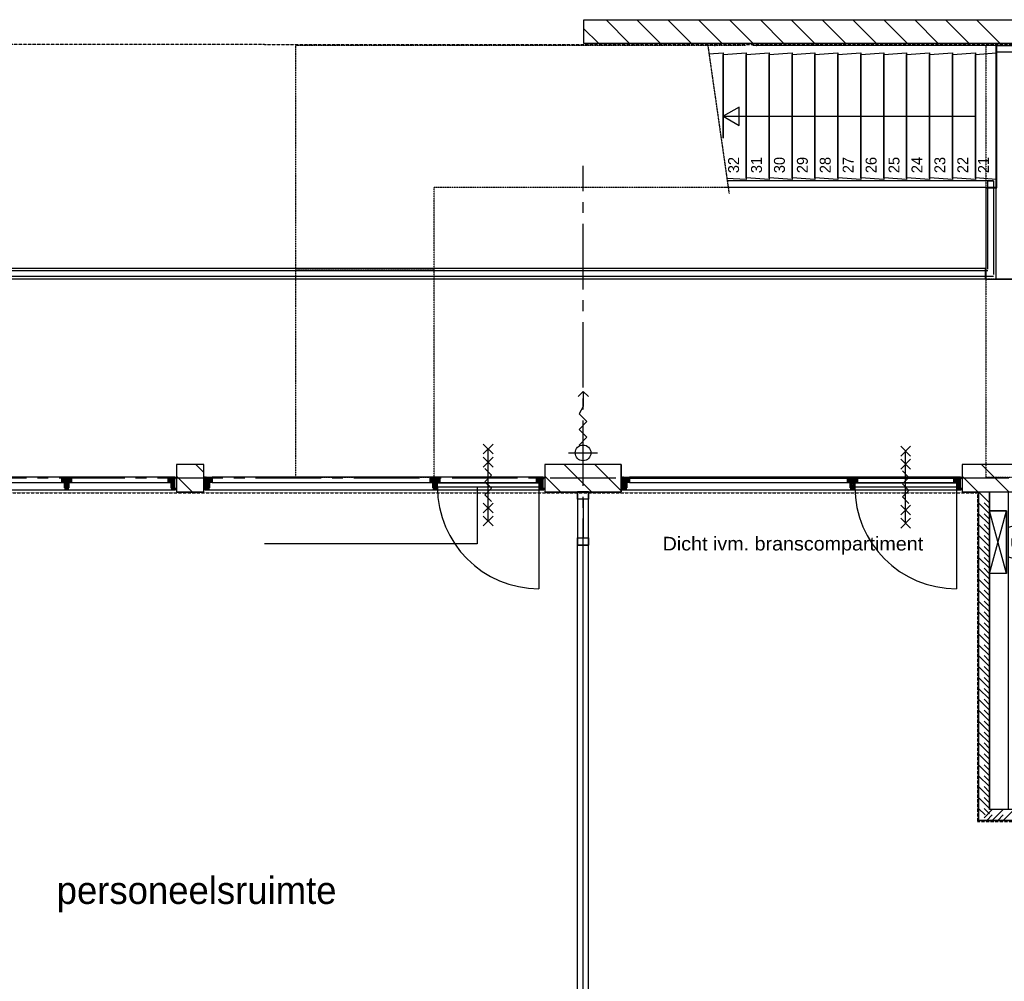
# Model space of a CAD drawing. Extents: x -66955 to 52345, y -20450 to 69550.
# Tile 72 of 132: x -17692 to -8670, y 3042 to 11850. Entities that reach past the tile are written whole.
import ezdxf
from ezdxf.enums import TextEntityAlignment as Align

# ---------------------------------------------------------------- set-up
doc = ezdxf.new("R2010")
doc.units = 0
doc.header["$MEASUREMENT"] = 0
for name, pattern in [('DASHED', [0.75, 0.5, -0.25]), ('HIDDEN', [0.375, 0.25, -0.125]), ('LEEG', [1, -1])]:
    doc.linetypes.add(name, pattern=pattern)
for name, color, linetype in [('-01-', 7, 'CONTINUOUS'), ('-02-', 7, 'CONTINUOUS'), ('-04-', 7, 'CONTINUOUS'), ('-22-', 7, 'CONTINUOUS'), ('-31-', 7, 'CONTINUOUS'), ('-32-', 7, 'CONTINUOUS'), ('-E6-', 7, 'CONTINUOUS'), ('STRAMIEN--E7-', 7, 'CONTINUOUS'), ('VERD1$--13-', 7, 'CONTINUOUS'), ('VERD1$--21-', 7, 'CONTINUOUS'), ('VERD1$--22-', 7, 'CONTINUOUS'), ('VERD1$--24-', 7, 'CONTINUOUS'), ('VERD1$--31-', 7, 'CONTINUOUS'), ('VERD1$--33-', 7, 'CONTINUOUS'), ('VERD1$--34-', 7, 'CONTINUOUS'), ('VERD1$--74-', 7, 'CONTINUOUS'), ('VERD1$--E5-', 7, 'CONTINUOUS'), ('VERD1$--E6-', 7, 'CONTINUOUS'), ('VERD1--21-', 7, 'CONTINUOUS'), ('VERD1--E5-', 7, 'CONTINUOUS')]:
    doc.layers.add(name, color=color, linetype=linetype)
doc.styles.add('ROMANS', font='ROMANS', dxfattribs={"height": 0.2})
doc.styles.add('txt', font='TXT', dxfattribs={"height": 0.2})
doc.dimstyles.new('MSADIM', dxfattribs={"dimtxt": 9, "dimasz": 9, "dimexe": 0.9, "dimexo": 0.9, "dimgap": 0, "dimtad": 1, "dimdec": 0, "dimzin": 2, "dimtxsty": 'ROMANS', "dimblk": 'B__DIM', "dimtsz": 9, "dimcen": 9, "dimse1": 1, "dimse2": 1, "dimazin": 3, "dimtfac": 1, "dimtdec": 0, "dimtofl": 0, "dimtmove": 0, "dimatfit": 3, "dimtvp": 4.5, "dimtolj": 1, "dimtzin": 2})

# ---------------------------------------------------------------- blocks, each defined once
blk = doc.blocks.new('B__DIM')
blk = doc.blocks.new('*O12')
at = {"layer": '-E6-', "color": 7, "linetype": 'CONTINUOUS'}
for p, q in [((-45, 285), (45, 375)), ((-45, 375), (45, 285)), ((0, -330), (0, 330)), ((-45, 165), (45, 255)), ((-45, 255), (45, 165)), ((-45, -255), (45, -165)), ((-45, -165), (45, -255)), ((-45, -375), (45, -285)), ((-45, -285), (45, -375))]:
    blk.add_line(p, q, dxfattribs=at)
blk.add_lwpolyline([(30, -150), (-30, -90), (30.02, -30), (-30, 30), (30, 90), (-30, 150)], dxfattribs=at)
blk = doc.blocks.new('*O13')
at = {"layer": '-31-', "color": 7, "linetype": 'CONTINUOUS'}
blk.add_line((465, 445.5), (465, -484.5), dxfattribs=at)
blk.add_lwpolyline([(-465, 484.5), (465, 484.5), (465, 445.5), (-465, 445.5)], close=True, dxfattribs=at)
blk.add_arc((465, 445.5), 930, 180, 270, dxfattribs=at)
blk = doc.blocks.new('*O11')
at = {"layer": '-31-', "color": 7, "linetype": 'CONTINUOUS'}
blk.add_blockref('*O13', (0, -177.75), dxfattribs=at)
at = {"layer": '-E6-', "color": 7, "linetype": 'CONTINUOUS'}
blk.add_blockref('*O12', (-0.01, 287.25), dxfattribs=at)
blk = doc.blocks.new('*O80')
at = {"layer": '-22-', "color": 7, "linetype": 'CONTINUOUS'}
blk.add_line((0, 37), (0, -316.5), dxfattribs=at)
blk.add_lwpolyline([(-50, -383.5), (50, -383.5), (50, 104), (-50, 104)], close=True, dxfattribs=at)
at = {"layer": '-32-', "color": 7, "linetype": 'CONTINUOUS'}
for points in [[(50, 37), (-50, 37), (-50, 104), (50, 104)], [(50, -383.5), (-50, -383.5), (-50, -316.5), (50, -316.5)]]:
    blk.add_lwpolyline(points, close=True, dxfattribs=at)
blk = doc.blocks.new('*O81')
at = {"layer": '-22-', "color": 7, "linetype": 'CONTINUOUS'}
blk.add_line((0, 37), (0, -316.5), dxfattribs=at)
blk.add_lwpolyline([(-50, -383.5), (50, -383.5), (50, 104), (-50, 104)], close=True, dxfattribs=at)
at = {"layer": '-32-', "color": 7, "linetype": 'CONTINUOUS'}
for points in [[(50, 37), (-50, 37), (-50, 104), (50, 104)], [(50, -383.5), (-50, -383.5), (-50, -316.5), (50, -316.5)]]:
    blk.add_lwpolyline(points, close=True, dxfattribs=at)
blk = doc.blocks.new('*O79')
at = {"layer": '-22-', "color": 7, "linetype": 'CONTINUOUS'}
for p, q in [((-50, -3050), (-50, 3050)), ((50, 3050), (-50, 3050)), ((50, -3050), (50, 3050)), ((50, -3050), (-50, -3050))]:
    blk.add_line(p, q, dxfattribs=at)
at = {"layer": '-22-', "color": 7, "linetype": 'LEEG'}
blk.add_line((0, -3050), (0, 3050), dxfattribs=at)
at = {"layer": '-22-', "color": 7, "linetype": 'CONTINUOUS'}
for name, p in [('*O81', (0, 3433.5)), ('*O80', (0, -3154))]:
    blk.add_blockref(name, p, dxfattribs=at)
blk = doc.blocks.new('*O164')
at = {"layer": 'VERD1$--E5-', "color": 7, "linetype": 'CONTINUOUS'}
for p, q in [((0, 347.4), (49.2, 300.6)), ((0, -347.4), (0, -83.4)), ((-132, -215.4), (132, -215.4))]:
    blk.add_line(p, q, dxfattribs=at)
for points in [[(-45.6, 300.6), (0, 347.4), (0, 208.2)], [(0, 208.2), (-36, 143.4), (36, 71.4), (-36, -0.6), (36, -72.6), (-36, -144.6)]]:
    blk.add_lwpolyline(points, dxfattribs=at)
blk.add_circle((0, -215.4), 72, dxfattribs=at)
blk = doc.blocks.new('AFVOE0')
at = {"layer": 'VERD1$--74-', "color": 7, "linetype": 'CONTINUOUS'}
blk.add_lwpolyline([(30, 0), (29.84, -3.08), (29.37, -6.14), (28.58, -9.12), (27.49, -12.01), (26.11, -14.78), (24.45, -17.38), (22.53, -19.8), (20.38, -22.02), (18.01, -24), (15.44, -25.72), (12.72, -27.17), (9.86, -28.33), (6.89, -29.2), (3.85, -29.75), (0.77, -29.99), (-2.32, -29.91), (-5.38, -29.51), (-8.38, -28.8), (-11.3, -27.79), (-14.1, -26.48), (-16.75, -24.89), (-19.22, -23.04), (-21.48, -20.94), (-23.52, -18.62), (-25.31, -16.1), (-26.83, -13.41), (-28.07, -10.58), (-29.01, -7.64), (-29.64, -4.62), (-29.96, -1.54), (-29.96, 1.54), (-29.64, 4.62), (-29.01, 7.64), (-28.07, 10.58), (-26.83, 13.41), (-25.31, 16.1), (-23.52, 18.62), (-21.48, 20.94), (-19.22, 23.04), (-16.75, 24.89), (-14.1, 26.48), (-11.3, 27.79), (-8.38, 28.8), (-5.38, 29.51), (-2.32, 29.91), (0.77, 29.99), (3.85, 29.75), (6.89, 29.2), (9.86, 28.33), (12.72, 27.17), (15.44, 25.72), (18.01, 24), (20.38, 22.02), (22.53, 19.8), (24.45, 17.38), (26.11, 14.78), (27.49, 12.01), (28.58, 9.12), (29.37, 6.14), (29.84, 3.08), (30, 0)], dxfattribs=at)
blk = doc.blocks.new('P74A40')
at = {"layer": 'VERD1$--74-', "color": 7, "linetype": 'CONTINUOUS'}
for points in [[(135, 0), (-135, 0), (-162.47, -99.57), (-180.46, -201.27), (-188.83, -304.22), (-187.5, -407.5), (-186.47, -427.1), (-183.4, -446.48), (-178.32, -465.44), (-171.29, -483.77), (-162.38, -501.25), (-151.69, -517.71), (-139.34, -532.96), (-125.46, -546.84), (-110.21, -559.19), (-93.75, -569.88), (-76.26, -578.79), (-57.94, -585.83), (-38.98, -590.91), (-19.6, -593.98), (0, -595), (19.6, -593.98), (38.99, -590.91), (57.95, -585.83), (76.27, -578.79), (93.76, -569.88), (110.22, -559.19), (125.47, -546.84), (139.35, -532.96), (151.7, -517.71), (162.39, -501.25), (171.3, -483.76), (178.33, -465.44), (183.41, -446.48), (186.48, -427.1), (187.51, -407.5), (188.83, -304.22), (180.46, -201.27), (162.46, -99.57), (135, 0)], [(0, -34), (-8.49, -33.6), (-16.98, -34.06), (-25.39, -35.36), (-33.62, -37.5), (-41.59, -40.46), (-49.23, -44.2), (-56.45, -48.68), (-63.19, -53.87), (-69.37, -59.71), (-74.93, -66.14), (-79.83, -73.09), (-84, -80.5), (-107.34, -142.03), (-124.52, -205.55), (-135.38, -270.45), (-139.82, -336.11), (-137.79, -401.88), (-137.63, -416.21), (-135.98, -430.45), (-132.87, -444.44), (-128.32, -458.03), (-122.38, -471.07), (-115.12, -483.43), (-106.62, -494.97), (-96.97, -505.56), (-86.26, -515.1), (-74.63, -523.47), (-62.19, -530.59), (-49.08, -536.38), (-35.44, -540.78), (-21.42, -543.74), (-7.16, -545.23), (7.17, -545.23), (21.43, -543.74), (35.45, -540.78), (49.09, -536.38), (62.2, -530.59), (74.64, -523.47), (86.27, -515.1), (96.97, -505.56), (106.63, -494.97), (115.13, -483.43), (122.39, -471.07), (128.33, -458.03), (132.88, -444.44), (135.99, -430.45), (137.64, -416.21), (137.8, -401.88), (139.83, -336.11), (135.39, -270.45), (124.52, -205.55), (107.34, -142.03), (84, -80.5), (79.83, -73.09), (74.94, -66.14), (69.37, -59.71), (63.19, -53.87), (56.45, -48.68), (49.23, -44.2), (41.59, -40.46), (33.62, -37.5), (25.39, -35.36), (16.99, -34.06), (8.49, -33.6), (0, -34)], [(126, -212.5), (122.68, -199.97), (118.11, -187.84), (112.34, -176.24), (105.44, -165.27), (97.46, -155.06), (88.5, -145.7), (78.64, -137.29), (67.98, -129.92), (56.63, -123.66), (44.71, -118.57), (32.34, -114.71), (19.64, -112.12), (6.75, -110.82), (-6.21, -110.83), (-19.1, -112.14), (-31.8, -114.75), (-44.17, -118.62), (-56.08, -123.72), (-67.42, -129.99), (-78.07, -137.37), (-87.92, -145.79), (-96.88, -155.16), (-104.84, -165.39), (-111.73, -176.36), (-117.49, -187.97), (-122.04, -200.11), (-125.35, -212.64)], [(0, -140), (-5.14, -140.26), (-10.23, -141.06), (-15.21, -142.37), (-20.02, -144.18), (-24.63, -146.49), (-28.97, -149.25), (-33.01, -152.44), (-36.69, -156.04), (-39.99, -159.99), (-42.87, -164.26), (-45.29, -168.8), (-47.22, -173.57), (-48.66, -178.52), (-49.59, -183.58), (-49.98, -188.71), (-49.85, -193.86), (-49.19, -198.96), (-48.01, -203.97), (-46.32, -208.84), (-44.13, -213.5), (-41.48, -217.91), (-38.39, -222.03), (-34.9, -225.81), (-31.03, -229.21), (-26.83, -232.19), (-22.35, -234.72), (-17.64, -236.79), (-12.73, -238.35), (-7.69, -239.4), (-2.57, -239.93), (2.57, -239.93), (7.69, -239.4), (12.73, -238.35), (17.64, -236.79), (22.35, -234.72), (26.83, -232.19), (31.03, -229.21), (34.9, -225.81), (38.39, -222.03), (41.48, -217.91), (44.13, -213.5), (46.32, -208.84), (48.01, -203.97), (49.19, -198.96), (49.85, -193.86), (49.98, -188.71), (49.59, -183.58), (48.66, -178.52), (47.22, -173.57), (45.29, -168.8), (42.87, -164.26), (39.99, -159.99), (36.69, -156.04), (33.01, -152.44), (28.97, -149.25), (24.63, -146.49), (20.02, -144.18), (15.21, -142.37), (10.23, -141.06), (5.14, -140.27), (0, -140)], [(0, -145), (-4.63, -145.24), (-9.2, -145.95), (-13.69, -147.13), (-18.02, -148.77), (-22.16, -150.84), (-26.07, -153.32), (-29.71, -156.2), (-33.02, -159.43), (-35.99, -162.99), (-38.58, -166.83), (-40.76, -170.92), (-42.5, -175.22), (-43.8, -179.66), (-44.63, -184.22), (-44.99, -188.84), (-44.87, -193.47), (-44.27, -198.07), (-43.21, -202.58), (-41.68, -206.95), (-39.72, -211.15), (-37.34, -215.12), (-34.55, -218.83), (-31.41, -222.23), (-27.93, -225.29), (-24.15, -227.97), (-20.12, -230.25), (-15.87, -232.11), (-11.46, -233.52), (-6.93, -234.46), (-2.32, -234.94), (2.32, -234.94), (6.93, -234.46), (11.46, -233.52), (15.87, -232.11), (20.12, -230.25), (24.15, -227.97), (27.93, -225.29), (31.41, -222.23), (34.55, -218.83), (37.34, -215.12), (39.72, -211.15), (41.68, -206.95), (43.21, -202.58), (44.27, -198.07), (44.87, -193.47), (44.99, -188.84), (44.63, -184.22), (43.8, -179.66), (42.5, -175.22), (40.76, -170.92), (38.58, -166.83), (35.99, -162.99), (33.02, -159.43), (29.71, -156.2), (26.07, -153.32), (22.16, -150.84), (18.02, -148.77), (13.69, -147.13), (9.2, -145.95), (4.63, -145.24), (0, -145)]]:
    blk.add_lwpolyline(points, dxfattribs=at)
blk.add_blockref('AFVOE0', (0, -190), dxfattribs=at)
blk = doc.blocks.new('*O186')
at = {"layer": 'VERD1$--74-', "color": 7, "linetype": 'CONTINUOUS'}
for p, q in [((-495.74, 348), (79.26, 193)), ((-495.74, 193), (79.26, 348)), ((-495.74, 193), (79.26, 193)), ((-495.74, 178), (79.26, 178))]:
    blk.add_line(p, q, dxfattribs=at)
blk.add_lwpolyline([(-495.74, 193), (-495.74, 348), (79.26, 348), (79.26, 193), (79.26, 348)], dxfattribs=at)
blk.add_lwpolyline([(-73.24, 178), (-343.24, 178), (-370.71, 78.43), (-388.7, -23.27), (-397.07, -126.22), (-395.74, -229.5), (-394.71, -249.1), (-391.64, -268.48), (-386.56, -287.44), (-379.53, -305.77), (-370.62, -323.25), (-359.93, -339.71), (-347.58, -354.96), (-333.7, -368.84), (-318.45, -381.19), (-301.99, -391.88), (-284.5, -400.79), (-266.18, -407.83), (-247.22, -412.91), (-227.84, -415.98), (-208.24, -417), (-188.64, -415.98), (-169.25, -412.91), (-150.29, -407.83), (-131.97, -400.79), (-114.48, -391.88), (-98.02, -381.19), (-82.77, -368.84), (-68.89, -354.96), (-56.54, -339.71), (-45.85, -323.25), (-36.94, -305.76), (-29.91, -287.44), (-24.83, -268.48), (-21.76, -249.1), (-20.73, -229.5), (-19.41, -126.22), (-27.78, -23.27), (-45.78, 78.43), (-73.24, 178)], close=True, dxfattribs=at)
blk.add_blockref('P74A40', (-208.24, 178), dxfattribs=at)
blk = doc.blocks.new('P74AS0')
at = {"layer": 'VERD1$--74-', "color": 7, "linetype": 'CONTINUOUS'}
blk.add_blockref('*O186', (495.74, -348), dxfattribs=at)
blk = doc.blocks.new('*O214')
at = {"layer": 'VERD1$--24-', "color": 7, "linetype": 'CONTINUOUS'}
for p, q in [((-535, 1977.5), (535, 1977.5)), ((-535, 672.5), (-535, 1977.5)), ((-535, 1917.5), (535, 1917.5)), ((535, 1977.5), (535, 672.5)), ((-635, 672.5), (-535, 672.5)), ((635, 672.5), (535, 672.5)), ((540, -163.54), (-535, -163.54)), ((-535, -163.54), (540, -163.54))]:
    blk.add_line(p, q, dxfattribs=at)
at = {"layer": 'VERD1$--24-', "color": 7, "linetype": 'HIDDEN'}
for points in [[(-635, 672.5), (-535, 672.5), (-535, 1977.5), (-635, 1977.5)], [(535, 672.5), (635, 672.5), (635, 1977.5), (535, 1977.5)], [(635, -163.54), (-635, -163.54), (-635, -1977.5), (635, -1977.5)]]:
    blk.add_lwpolyline(points, close=True, dxfattribs=at)
at = {"layer": 'VERD1$--24-', "color": 7, "linetype": 'CONTINUOUS'}
blk.add_lwpolyline([(-635, 672.5), (-635, -163.54), (635, -163.54), (635, 672.5)], dxfattribs=at)
for points in [[(-540, -163.54), (-540, 672.5), (-635, 672.5), (-635, -163.54)], [(635, -163.54), (635, 672.5), (540, 672.5), (540, -163.54)]]:
    blk.add_lwpolyline(points, close=True, dxfattribs=at)
blk = doc.blocks.new('*O92')
at = {"layer": '-31-', "color": 7, "linetype": 'CONTINUOUS'}
for p, q in [((-45, 42.86), (-30.86, 57)), ((-45, 28.72), (-16.72, 57)), ((-45, 14.57), (-2.57, 57)), ((-45, 57), (20, -8)), ((-45, 42.86), (20, -22.14)), ((-45, 28.72), (-26.28, 10)), ((-45, 14.57), (-40.43, 10)), ((-35.43, 10), (11.57, 57)), ((-30.86, 57), (20, 6.14)), ((-21.29, 10), (25.71, 57)), ((-20, -2.85), (39.85, 57)), ((-20, -16.99), (45, 48.01)), ((-20, -31.14), (20, 8.86)), ((-20, 3.72), (20, -36.28)), ((-16.72, 57), (30.28, 10)), ((-2.57, 57), (44.43, 10)), ((11.57, 57), (45, 23.57)), ((21.14, 10), (45, 33.86)), ((25.71, 57), (45, 37.71)), ((35.28, 10), (45, 19.72)), ((39.85, 57), (45, 51.85)), ((-20, -10.43), (14.5, -44.93)), ((-20, -24.57), (12.43, -57)), ((-20, -38.71), (-17.71, -41)), ((-15.72, -41), (20, -5.28)), ((-14.5, -53.92), (20, -19.42)), ((-14.5, -44.21), (-1.71, -57)), ((-3.44, -57), (20, -33.56)), ((10.71, -57), (14.5, -53.21))]:
    blk.add_line(p, q, dxfattribs=at)
for points in [[(-14.5, -57), (-14.5, -41), (-20, -41), (-20, 10), (-45, 10), (-45, 57), (45, 57), (45, 10), (20, 10), (20, -41), (14.5, -41), (14.5, -57)], [(-45, 57), (-45, 10), (-20, 10), (-20, -41), (-14.5, -41), (-14.5, -57), (14.5, -57), (14.5, -41), (20, -41), (20, 10), (45, 10), (45, 57)]]:
    blk.add_lwpolyline(points, close=True, dxfattribs=at)
blk.add_point((-45, 57), dxfattribs=at)
at = {"layer": '-31-', "color": 7, "linetype": 'CONTINUOUS', "style": 'txt'}
blk.add_text('90 x 114', height=10, dxfattribs=at).set_placement((-2, 24), align=Align.MIDDLE)
blk = doc.blocks.new('TS01BU')
at = {"layer": '-31-', "color": 7, "linetype": 'CONTINUOUS'}
blk.add_blockref('*O92', (-14.5, 57), dxfattribs=at)
blk = doc.blocks.new('*O93')
at = {"layer": '-31-', "color": 7, "linetype": 'CONTINUOUS'}
for p, q in [((-32.07, 57), (-33.5, 55.57)), ((-17.93, 57), (-33.5, 41.43)), ((-3.78, 57), (-33.5, 27.28)), ((10.36, 57), (-33.5, 13.14)), ((24.5, -13.71), (-33.5, 44.29)), ((-13.35, 10), (-33.5, 30.15)), ((-27.49, 10), (-33.5, 16.01)), ((24.5, 0.43), (-32.07, 57)), ((24.5, 57), (-22.5, 10)), ((24.5, 14.57), (-17.93, 57)), ((24.5, 42.86), (-8.5, 9.86)), ((24.5, 28.72), (-8.5, -4.28)), ((24.5, 14.57), (-8.5, -18.43)), ((24.5, -27.85), (-8.5, 5.15)), ((24.5, 0.43), (-8.5, -32.57)), ((24.5, 28.72), (-3.78, 57)), ((24.5, 42.86), (10.36, 57)), ((24.5, -41.99), (-8.5, -8.99)), ((25.36, -57), (-8.5, -23.14)), ((-4.78, -41), (-8.5, -37.28)), ((24.5, -13.71), (-2.79, -41)), ((24.5, -27.85), (-2.5, -54.85)), ((11.22, -57), (-2.5, -43.28)), ((24.5, -41.99), (9.49, -57)), ((33.5, -47.14), (23.64, -57)), ((33.5, -50.99), (29.51, -47))]:
    blk.add_line(p, q, dxfattribs=at)
blk.add_lwpolyline([(24.5, 57), (-33.5, 57), (-33.5, 10), (-8.5, 10), (-8.5, -41), (-2.5, -41), (-2.5, -57), (33.5, -57), (33.5, -47), (24.5, -47), (24.5, 27), (24.5, 27)], close=True, dxfattribs=at)
blk.add_lwpolyline([(24.5, 57), (-33.5, 57), (-33.5, 10), (-8.5, 10), (-8.5, -41), (-2.5, -41), (-2.5, -57), (33.5, -57), (33.5, -47), (24.5, -47), (24.5, 27), (24.5, 27)], close=True, dxfattribs=at)
blk.add_lwpolyline([(24.5, 57), (-33.5, 57), (-33.5, 10), (-8.5, 10), (-8.5, -41), (-2.5, -41), (-2.5, -57), (33.5, -57), (33.5, -47), (24.5, -47), (24.5, 27), (24.5, 27)], close=True, dxfattribs=at)
blk.add_point((24.5, 57), dxfattribs=at)
at = {"layer": '-31-', "color": 7, "linetype": 'CONTINUOUS', "style": 'txt'}
blk.add_text('67x114', height=10, rotation=90, dxfattribs=at).set_placement((10.5, -18.99))
blk = doc.blocks.new('*O91')
at = {"layer": '-31-', "color": 7, "linetype": 'CONTINUOUS'}
for p, q in [((-1543.5, 42.86), (-1529.36, 57)), ((-1543.5, 28.72), (-1515.22, 57)), ((-1543.5, 14.57), (-1501.07, 57)), ((-1543.5, 0.43), (-1486.93, 57)), ((-1543.5, 57), (-1496.5, 10)), ((-1543.5, -13.71), (-1485.5, 44.29)), ((-1543.5, 42.86), (-1510.5, 9.86)), ((-1543.5, 28.72), (-1510.5, -4.28)), ((-1543.5, 14.57), (-1510.5, -18.43)), ((-1543.5, -27.85), (-1510.5, 5.15)), ((-1543.5, 0.43), (-1510.5, -32.57)), ((-1529.36, 57), (-1485.5, 13.14)), ((-1515.22, 57), (-1485.5, 27.28)), ((-1505.65, 10), (-1485.5, 30.15)), ((-1501.07, 57), (-1485.5, 41.43)), ((-1491.51, 10), (-1485.5, 16.01)), ((-1486.93, 57), (-1485.5, 55.57)), ((-1552.5, -50.99), (-1548.51, -47)), ((-1552.5, -47.14), (-1542.64, -57)), ((-1552.5, -57), (1552.5, -57)), ((-1544.36, -57), (-1510.5, -23.14)), ((-1543.5, -41.99), (-1510.5, -8.99)), ((-1543.5, -13.71), (-1516.21, -41)), ((-1543.5, -27.85), (-1516.5, -54.85)), ((-1543.5, -41.99), (-1528.49, -57)), ((-1530.22, -57), (-1516.5, -43.28)), ((-1514.22, -41), (-1510.5, -37.28))]:
    blk.add_line(p, q, dxfattribs=at)
for points in [[(-1546.5, 45), (-1553.5, 45), (-1553.5, 57), (-1562.5, 57), (-1562.5, -47), (-1546.5, -47)], [(-1543.5, 57), (-1485.5, 57), (-1485.5, 10), (-1510.5, 10), (-1510.5, -41), (-1516.5, -41), (-1516.5, -57), (-1552.5, -57), (-1552.5, -47), (-1543.5, -47), (-1543.5, 27), (-1543.5, 27)], [(-1543.5, 57), (-1485.5, 57), (-1485.5, 10), (-1510.5, 10), (-1510.5, -41), (-1516.5, -41), (-1516.5, -57), (-1552.5, -57), (-1552.5, -47), (-1543.5, -47), (-1543.5, 27), (-1543.5, 27)], [(-1543.5, 57), (-1485.5, 57), (-1485.5, 10), (-1510.5, 10), (-1510.5, -41), (-1516.5, -41), (-1516.5, -57), (-1552.5, -57), (-1552.5, -47), (-1543.5, -47), (-1543.5, 27), (-1543.5, 27)], [(-1543.5, 57), (-1485.5, 57), (-1485.5, 10), (-1510.5, 10), (-1510.5, -41), (-1516.5, -41), (-1516.5, -57), (-1552.5, -57), (-1552.5, -47), (-1543.5, -47), (-1543.5, 27), (-1543.5, 27)], [(511.5, 57), (-1485.5, 57), (-1485.5, 10), (511.5, 10)], [(601.5, 10), (1485.5, 10), (1485.5, 57), (601.5, 57)], [(1543.5, 57), (1485.5, 57), (1485.5, 10), (1510.5, 10), (1510.5, -41), (1516.5, -41), (1516.5, -57), (1552.5, -57), (1552.5, -47), (1543.5, -47), (1543.5, 27), (1543.5, 27)], [(1546.5, 45), (1553.5, 45), (1553.5, 57), (1562.5, 57), (1562.5, -47), (1546.5, -47)]]:
    blk.add_lwpolyline(points, close=True, dxfattribs=at)
blk.add_point((-1543.5, 57), dxfattribs=at)
for name, p in [('TS01BU', (571, -57)), ('*O93', (1519, 0))]:
    blk.add_blockref(name, p, dxfattribs=at)
at = {"layer": '-31-', "color": 7, "linetype": 'CONTINUOUS', "style": 'txt'}
blk.add_text('67x114', height=10, rotation=90, dxfattribs=at).set_placement((-1519.5, -19))
blk = doc.blocks.new('BI$UF')
at = {"layer": '-31-', "color": 7, "linetype": 'CONTINUOUS'}
blk.add_blockref('*O91', (1552.5, 57), dxfattribs=at)
blk = doc.blocks.new('*O246')
at = {"layer": 'VERD1$--31-', "color": 7, "linetype": 'CONTINUOUS'}
for p, q in [((-32.07, 57), (-33.5, 55.57)), ((-17.93, 57), (-33.5, 41.43)), ((-3.78, 57), (-33.5, 27.28)), ((10.36, 57), (-33.5, 13.14)), ((24.5, -13.71), (-33.5, 44.29)), ((-13.35, 10), (-33.5, 30.15)), ((-27.49, 10), (-33.5, 16.01)), ((24.5, 0.43), (-32.07, 57)), ((24.5, 57), (-22.5, 10)), ((24.5, 14.57), (-17.93, 57)), ((24.5, 42.86), (-8.5, 9.86)), ((24.5, 28.72), (-8.5, -4.28)), ((24.5, 14.57), (-8.5, -18.43)), ((24.5, -27.85), (-8.5, 5.15)), ((24.5, 0.43), (-8.5, -32.57)), ((24.5, 28.72), (-3.78, 57)), ((24.5, 42.86), (10.36, 57)), ((24.5, -41.99), (-8.5, -8.99)), ((25.36, -57), (-8.5, -23.14)), ((-4.78, -41), (-8.5, -37.28)), ((24.5, -13.71), (-2.79, -41)), ((24.5, -27.85), (-2.5, -54.85)), ((11.22, -57), (-2.5, -43.28)), ((24.5, -41.99), (9.49, -57)), ((33.5, -47.14), (23.64, -57)), ((33.5, -50.99), (29.51, -47))]:
    blk.add_line(p, q, dxfattribs=at)
blk.add_lwpolyline([(24.5, 57), (-33.5, 57), (-33.5, 10), (-8.5, 10), (-8.5, -41), (-2.5, -41), (-2.5, -57), (33.5, -57), (33.5, -47), (24.5, -47), (24.5, 27), (24.5, 27)], close=True, dxfattribs=at)
blk.add_lwpolyline([(24.5, 57), (-33.5, 57), (-33.5, 10), (-8.5, 10), (-8.5, -41), (-2.5, -41), (-2.5, -57), (33.5, -57), (33.5, -47), (24.5, -47), (24.5, 27), (24.5, 27)], close=True, dxfattribs=at)
blk.add_lwpolyline([(24.5, 57), (-33.5, 57), (-33.5, 10), (-8.5, 10), (-8.5, -41), (-2.5, -41), (-2.5, -57), (33.5, -57), (33.5, -47), (24.5, -47), (24.5, 27), (24.5, 27)], close=True, dxfattribs=at)
blk.add_point((24.5, 57), dxfattribs=at)
at = {"layer": 'VERD1$--31-', "color": 7, "linetype": 'CONTINUOUS', "style": 'txt'}
blk.add_text('67x114', height=10, rotation=90, dxfattribs=at).set_placement((10.5, -18.99))
blk = doc.blocks.new('*O245')
at = {"layer": 'VERD1$--31-', "color": 7, "linetype": 'CONTINUOUS'}
for p, q in [((-1543.5, 496.37), (-1529.36, 510.51)), ((-1543.5, 482.23), (-1515.22, 510.51)), ((-1543.5, 468.08), (-1501.07, 510.51)), ((-1543.5, 453.94), (-1486.93, 510.51)), ((-1543.5, 510.51), (-1496.5, 463.51)), ((-1543.5, 439.8), (-1485.5, 497.8)), ((-1543.5, 496.37), (-1510.5, 463.37)), ((-1543.5, 482.23), (-1510.5, 449.23)), ((-1543.5, 468.08), (-1510.5, 435.08)), ((-1543.5, 425.66), (-1510.5, 458.66)), ((-1543.5, 453.94), (-1510.5, 420.94)), ((-1529.36, 510.51), (-1485.5, 466.65)), ((-1515.22, 510.51), (-1485.5, 480.79)), ((-1505.65, 463.51), (-1485.5, 483.66)), ((-1501.07, 510.51), (-1485.5, 494.94)), ((-1491.51, 463.51), (-1485.5, 469.52)), ((-1486.93, 510.51), (-1485.5, 509.08)), ((-1552.5, 402.52), (-1548.51, 406.51)), ((-1552.5, 406.37), (-1542.64, 396.51)), ((-1552.5, 396.51), (1552.5, 396.51)), ((-1544.36, 396.51), (-1510.5, 430.37)), ((-1543.5, 411.52), (-1510.5, 444.52)), ((-1543.5, 439.8), (-1516.21, 412.51)), ((-1543.5, 425.66), (-1516.5, 398.66)), ((-1543.5, 411.52), (-1528.49, 396.51)), ((-1530.22, 396.51), (-1516.5, 410.23)), ((-1514.22, 412.51), (-1510.5, 416.23)), ((1508.5, 419.51), (1508.5, -510.49))]:
    blk.add_line(p, q, dxfattribs=at)
for points in [[(-1546.5, 498.51), (-1553.5, 498.51), (-1553.5, 510.51), (-1562.5, 510.51), (-1562.5, 406.51), (-1546.5, 406.51)], [(-1543.5, 510.51), (-1485.5, 510.51), (-1485.5, 463.51), (-1510.5, 463.51), (-1510.5, 412.51), (-1516.5, 412.51), (-1516.5, 396.51), (-1552.5, 396.51), (-1552.5, 406.51), (-1543.5, 406.51), (-1543.5, 480.51), (-1543.5, 480.51)], [(-1543.5, 510.51), (-1485.5, 510.51), (-1485.5, 463.51), (-1510.5, 463.51), (-1510.5, 412.51), (-1516.5, 412.51), (-1516.5, 396.51), (-1552.5, 396.51), (-1552.5, 406.51), (-1543.5, 406.51), (-1543.5, 480.51), (-1543.5, 480.51)], [(-1543.5, 510.51), (-1485.5, 510.51), (-1485.5, 463.51), (-1510.5, 463.51), (-1510.5, 412.51), (-1516.5, 412.51), (-1516.5, 396.51), (-1552.5, 396.51), (-1552.5, 406.51), (-1543.5, 406.51), (-1543.5, 480.51), (-1543.5, 480.51)], [(-1543.5, 510.51), (-1485.5, 510.51), (-1485.5, 463.51), (-1510.5, 463.51), (-1510.5, 412.51), (-1516.5, 412.51), (-1516.5, 396.51), (-1552.5, 396.51), (-1552.5, 406.51), (-1543.5, 406.51), (-1543.5, 480.51), (-1543.5, 480.51)], [(511.5, 510.51), (-1485.5, 510.51), (-1485.5, 463.51), (511.5, 463.51)], [(578.5, 458.51), (1508.5, 458.51), (1508.5, 419.51), (578.5, 419.51)], [(601.5, 463.51), (1485.5, 463.51), (1485.5, 510.51), (601.5, 510.51)], [(1543.5, 510.51), (1485.5, 510.51), (1485.5, 463.51), (1510.5, 463.51), (1510.5, 412.51), (1516.5, 412.51), (1516.5, 396.51), (1552.5, 396.51), (1552.5, 406.51), (1543.5, 406.51), (1543.5, 480.51), (1543.5, 480.51)], [(1546.5, 498.51), (1553.5, 498.51), (1553.5, 510.51), (1562.5, 510.51), (1562.5, 406.51), (1546.5, 406.51)]]:
    blk.add_lwpolyline(points, close=True, dxfattribs=at)
blk.add_arc((1508.5, 419.51), 930, 180, 270, dxfattribs=at)
blk.add_point((-1543.5, 510.51), dxfattribs=at)
for name, p in [('TS01BU', (571, 396.51)), ('*O246', (1519, 453.51))]:
    blk.add_blockref(name, p, dxfattribs=at)
at = {"layer": 'VERD1$--31-', "color": 7, "linetype": 'CONTINUOUS', "style": 'txt'}
blk.add_text('67x114', height=10, rotation=90, dxfattribs=at).set_placement((-1519.5, 434.51))
blk = doc.blocks.new('BI$UF1')
at = {"layer": 'VERD1$--31-', "color": 7, "linetype": 'CONTINUOUS'}
blk.add_blockref('*O245', (1552.5, -396.51), dxfattribs=at)
blk = doc.blocks.new('*O247')
at = {"layer": 'VERD1$--E6-', "color": 7, "linetype": 'CONTINUOUS'}
for p, q in [((-45, 285), (45, 375)), ((-45, 375), (45, 285)), ((0, -330), (0, 330)), ((-45, 165), (45, 255)), ((-45, 255), (45, 165)), ((-45, -255), (45, -165)), ((-45, -165), (45, -255)), ((-45, -375), (45, -285)), ((-45, -285), (45, -375))]:
    blk.add_line(p, q, dxfattribs=at)
blk.add_lwpolyline([(30, -150), (-30, -90), (30.02, -30), (-30, 30), (30, 90), (-30, 150)], dxfattribs=at)

msp = doc.modelspace()

# ---------------------------------------------------------------- linework, layer by layer
at = {"layer": '-04-', "color": 7, "linetype": 'CONTINUOUS'}
msp.add_line((-12180, 7650), (-9055, 7650), dxfattribs=at)
at = {"layer": '-22-', "color": 7, "linetype": 'CONTINUOUS'}
for p, q in [((-12180, 7775), (-12180, 7525)), ((-9055, 7775), (-9055, 7525))]:
    msp.add_line(p, q, dxfattribs=at)
at = {"layer": '-22-', "color": 1, "linetype": 'DASHED'}
msp.add_line((-12180, 7515), (-9055, 7515), dxfattribs=at)
at = {"layer": 'STRAMIEN--E7-', "color": 1, "linetype": 'CONTINUOUS'}
for p, q in [((-12530, 10280), (-12530, 10512)), ((-12530, 10080), (-12530, 10180)), ((-12530, 9680), (-12530, 9980)), ((-12530, 9380), (-12530, 9680)), ((-12530, 9180), (-12530, 9280)), ((-12530, 8780), (-12530, 9080)), ((-12530, 8480), (-12530, 8780)), ((-12530, 8280), (-12530, 8380)), ((-12530, 7880), (-12530, 8180)), ((-12530, 7580), (-12530, 7880)), ((-17630, 7650), (-17930, 7650)), ((-17430, 7650), (-17530, 7650)), ((-17030, 7650), (-17330, 7650)), ((-16730, 7650), (-17030, 7650)), ((-16530, 7650), (-16630, 7650)), ((-16130, 7650), (-16430, 7650)), ((-15830, 7650), (-16130, 7650)), ((-15630, 7650), (-15730, 7650)), ((-15230, 7650), (-15530, 7650)), ((-14930, 7650), (-15230, 7650)), ((-14730, 7650), (-14830, 7650)), ((-14330, 7650), (-14630, 7650)), ((-14030, 7650), (-14330, 7650)), ((-13830, 7650), (-13930, 7650)), ((-13430, 7650), (-13730, 7650)), ((-13130, 7650), (-13430, 7650)), ((-12930, 7650), (-13030, 7650)), ((-12530, 7650), (-12830, 7650)), ((-12230, 7650), (-12530, 7650)), ((-12030, 7650), (-12130, 7650)), ((-11630, 7650), (-11930, 7650)), ((-11330, 7650), (-11630, 7650)), ((-11130, 7650), (-11230, 7650)), ((-10730, 7650), (-11030, 7650)), ((-10430, 7650), (-10730, 7650)), ((-10230, 7650), (-10330, 7650)), ((-9830, 7650), (-10130, 7650)), ((-9530, 7650), (-9830, 7650)), ((-9330, 7650), (-9430, 7650)), ((-8930, 7650), (-9230, 7650)), ((-8630, 7650), (-8930, 7650)), ((-12530, 7380), (-12530, 7480)), ((-12530, 6980), (-12530, 7280)), ((-12530, 6680), (-12530, 6980)), ((-12530, 6480), (-12530, 6580)), ((-12530, 6080), (-12530, 6380)), ((-12530, 5780), (-12530, 6080)), ((-12530, 5580), (-12530, 5680)), ((-12530, 5180), (-12530, 5480)), ((-12530, 4880), (-12530, 5180)), ((-12530, 4680), (-12530, 4780)), ((-12530, 4280), (-12530, 4580)), ((-12530, 3980), (-12530, 4280)), ((-12530, 3780), (-12530, 3880)), ((-12530, 3380), (-12530, 3680)), ((-12530, 3080), (-12530, 3380))]:
    msp.add_line(p, q, dxfattribs=at)
at = {"layer": 'VERD1$--13-', "color": 7, "linetype": 'HIDDEN'}
msp.add_lwpolyline([(-15165, 7660), (-13895, 7660), (-13895, 9565.04), (-15165, 9565.04)], close=True, dxfattribs=at)
at = {"layer": 'VERD1$--21-', "color": 7, "linetype": 'CONTINUOUS'}
for p, q in [((-16005, 7701), (-16079, 7775)), ((-12454, 7525), (-12704, 7775)), ((-12180, 7533.84), (-12421.16, 7775)), ((-8629, 7525), (-8879, 7775)), ((-16111.84, 7525), (-16255, 7668.16)), ((-12736.84, 7525), (-12880, 7668.16)), ((-8911.84, 7525), (-9055, 7668.16))]:
    msp.add_line(p, q, dxfattribs=at)
for points in [[(-16255, 7525), (-16005, 7525), (-16005, 7775), (-16255, 7775)], [(-12880, 7525), (-12180, 7525), (-12180, 7775), (-12880, 7775)], [(-9055, 7525), (-6920, 7525), (-6920, 7775), (-9055, 7775)]]:
    msp.add_lwpolyline(points, close=True, dxfattribs=at)
at = {"layer": 'VERD1$--22-', "color": 7, "linetype": 'CONTINUOUS'}
for p, q in [((-8805, 7425), (-8905, 7525)), ((-8905, 7525), (-8905, 4515)), ((-8905, 7525), (-8805, 7525)), ((-8805, 7525), (-8805, 4615)), ((-8805, 7325), (-8905, 7425)), ((-8805, 7375), (-8855, 7425)), ((-8805, 7225), (-8905, 7325)), ((-8805, 7275), (-8855, 7325)), ((-8805, 7125), (-8905, 7225)), ((-8805, 7175), (-8855, 7225)), ((-8805, 7025), (-8905, 7125)), ((-8805, 7075), (-8855, 7125)), ((-8805, 6925), (-8905, 7025)), ((-8805, 6975), (-8855, 7025)), ((-8805, 6825), (-8905, 6925)), ((-8805, 6875), (-8855, 6925)), ((-8805, 6725), (-8905, 6825)), ((-8805, 6775), (-8855, 6825)), ((-8805, 6625), (-8905, 6725)), ((-8805, 6675), (-8855, 6725)), ((-8805, 6525), (-8905, 6625)), ((-8805, 6575), (-8855, 6625)), ((-8805, 6425), (-8905, 6525)), ((-8805, 6475), (-8855, 6525)), ((-8805, 6325), (-8905, 6425)), ((-8805, 6375), (-8855, 6425)), ((-8805, 6225), (-8905, 6325)), ((-8805, 6275), (-8855, 6325)), ((-8805, 6125), (-8905, 6225)), ((-8805, 6175), (-8855, 6225)), ((-8805, 6025), (-8905, 6125)), ((-8805, 6075), (-8855, 6125)), ((-8805, 5925), (-8905, 6025)), ((-8805, 5975), (-8855, 6025)), ((-8805, 5825), (-8905, 5925)), ((-8805, 5875), (-8855, 5925)), ((-8805, 5725), (-8905, 5825)), ((-8805, 5775), (-8855, 5825)), ((-8805, 5625), (-8905, 5725)), ((-8805, 5675), (-8855, 5725)), ((-8805, 5525), (-8905, 5625)), ((-8805, 5575), (-8855, 5625)), ((-8805, 5425), (-8905, 5525)), ((-8805, 5475), (-8855, 5525)), ((-8805, 5325), (-8905, 5425)), ((-8805, 5375), (-8855, 5425)), ((-8805, 5225), (-8905, 5325)), ((-8805, 5275), (-8855, 5325)), ((-8805, 5125), (-8905, 5225)), ((-8805, 5175), (-8855, 5225)), ((-8805, 5025), (-8905, 5125)), ((-8805, 5075), (-8855, 5125)), ((-8805, 4925), (-8905, 5025)), ((-8805, 4975), (-8855, 5025)), ((-8805, 4825), (-8905, 4925)), ((-8805, 4875), (-8855, 4925)), ((-8805, 4725), (-8905, 4825)), ((-8805, 4775), (-8855, 4825)), ((-8805, 4625), (-8905, 4725)), ((-8805, 4675), (-8855, 4725)), ((-8845, 4565), (-8905, 4625)), ((-8805, 4575), (-8855, 4625)), ((-8855, 4540), (-8780, 4615)), ((-5670, 4615), (-8805, 4615)), ((-8780, 4515), (-8680, 4615)), ((-8680, 4515), (-8580, 4615)), ((-7960, 4515), (-8905, 4515)), ((-8830, 4515), (-8780, 4565)), ((-8730, 4515), (-8680, 4565))]:
    msp.add_line(p, q, dxfattribs=at)
at = {"layer": 'VERD1$--24-', "color": 7, "linetype": 'HIDDEN'}
for p, q in [((-11388.66, 11625.48), (-11191.74, 10256.57)), ((-11324.34, 11615), (-11320.42, 11615)), ((-11324.34, 11615), (-11320.42, 11615)), ((-10939.34, 11615), (-10935.42, 11615)), ((-10939.34, 11615), (-10935.42, 11615)), ((-10939.34, 11615), (-10935.42, 11615)), ((-10939.34, 11615), (-10935.42, 11615)), ((-11199.25, 10315), (-11201.85, 10315)), ((-11199.25, 10315), (-11201.85, 10315)), ((-11199.25, 10315), (-11201.85, 10315)), ((-11199.25, 10315), (-11201.85, 10315))]:
    msp.add_line(p, q, dxfattribs=at)
at = {"layer": 'VERD1$--24-', "color": 7, "linetype": 'CONTINUOUS'}
for p, q in [((-11245, 10964.99), (-8935, 10964.99)), ((-8770, 10375), (-11208.78, 10375))]:
    msp.add_line(p, q, dxfattribs=at)
at = {"layer": 'VERD1$--24-', "color": 7, "linetype": 'HIDDEN'}
for points in [[(-11042.15, 11615), (-15165, 11615), (-15165, 9570)], [(-13895, 9570), (-13895, 10315), (-10855.15, 10315)]]:
    msp.add_lwpolyline(points, dxfattribs=at)
at = {"layer": 'VERD1$--24-', "color": 7, "linetype": 'CONTINUOUS'}
for points in [[(-11239.25, 10315), (-8745, 10315), (-8745, 11615), (-10975.42, 11615)], [(-11239.25, 10315), (-8745, 10315), (-8745, 11615), (-10975.42, 11615)], [(-11376.04, 11537.75), (-11245, 11545), (-11245, 10765.84)], [(-11245, 10765.84), (-11245, 11530), (-11035, 11545), (-11035, 10384.98), (-11211.87, 10396.53)], [(-8820, 9565), (-8820, 10375), (-8770, 10375), (-8770, 9515.04)]]:
    msp.add_lwpolyline(points, dxfattribs=at)
at = {"layer": 'VERD1$--24-', "color": 8, "linetype": 'CONTINUOUS'}
msp.add_lwpolyline([(-7665, 10315), (-2155, 10315), (-2155, 11615), (-8745, 11615)], dxfattribs=at)
msp.add_lwpolyline([(-7665, 10315), (-2155, 10315), (-2155, 11615), (-8745, 11615)], dxfattribs=at)
at = {"layer": 'VERD1$--24-', "color": 7, "linetype": 'CONTINUOUS'}
for points in [[(-11035, 10400), (-11035, 11530), (-10825, 11545), (-10825, 10384.98)], [(-10825, 10400), (-10825, 11530), (-10615, 11545), (-10615, 10384.98)], [(-10825, 10400), (-10825, 11530), (-10615, 11545), (-10615, 10384.98)], [(-10615, 10400), (-10615, 11530), (-10405, 11545), (-10405, 10384.98)], [(-10615, 10400), (-10615, 11530), (-10405, 11545), (-10405, 10384.98)], [(-10405, 10400), (-10405, 11530), (-10195, 11545), (-10195, 10384.98)], [(-10405, 10400), (-10405, 11530), (-10195, 11545), (-10195, 10384.98)], [(-10195, 10400), (-10195, 11530), (-9985, 11545), (-9985, 10384.98)], [(-10195, 10400), (-10195, 11530), (-9985, 11545), (-9985, 10384.98)], [(-9985, 10400), (-9985, 11530), (-9775, 11545), (-9775, 10384.98)], [(-9985, 10400), (-9985, 11530), (-9775, 11545), (-9775, 10384.98)], [(-9775, 10400), (-9775, 11530), (-9565, 11545), (-9565, 10384.98)], [(-9775, 10400), (-9775, 11530), (-9565, 11545), (-9565, 10384.98)], [(-9565, 10400), (-9565, 11530), (-9355, 11545), (-9355, 10384.98)], [(-9565, 10400), (-9565, 11530), (-9355, 11545), (-9355, 10384.98)], [(-9355, 10400), (-9355, 11530), (-9145, 11545), (-9145, 10384.98)], [(-9355, 10400), (-9355, 11530), (-9145, 11545), (-9145, 10384.98)], [(-9145, 10400), (-9145, 11530), (-8935, 11545), (-8935, 10384.98)], [(-9145, 10400), (-9145, 11530), (-8935, 11545), (-8935, 10384.98)], [(-8935, 10400), (-8935, 11530), (-8745, 11545), (-8745, 10384.98)], [(-8935, 10400), (-8935, 11530), (-8745, 11545), (-8745, 10384.98)], [(-11245, 10964.99), (-11100.5, 10881.57), (-11100.5, 11048.41)]]:
    msp.add_lwpolyline(points, close=True, dxfattribs=at)
at = {"layer": 'VERD1$--31-', "color": 7, "linetype": 'CONTINUOUS'}
msp.add_lwpolyline([(-8635, 7525), (-8635, 4615), (-8805, 4615), (-8805, 7525)], close=True, dxfattribs=at)
at = {"layer": 'VERD1$--33-', "color": 172, "linetype": 'CONTINUOUS'}
msp.add_lwpolyline([(-8845, 9474), (-22580, 9474), (-22580, 9574), (-8845, 9574)], close=True, dxfattribs=at)
at = {"layer": 'VERD1$--34-', "color": 7, "linetype": 'CONTINUOUS'}
for points in [[(-8770, 9499), (-22655, 9499), (-22655, 9810)], [(-8820, 9549), (-22605, 9549), (-22605, 9810)]]:
    msp.add_lwpolyline(points, dxfattribs=at)
at = {"layer": 'VERD1$--E5-', "color": 1, "linetype": 'DASHED'}
msp.add_lwpolyline([(-53310, 7515), (-48520, 7515), (-48520, 11625.9), (-26940, 11625.9), (-26940, 7515), (-8915, 7515), (-8915, 4505), (-1620, 4505), (-1620, 7765), (-540, 7765), (-540, 3325), (-1740, 3325), (-1740, 2205), (-540, 2205), (-540, 450)], dxfattribs=at)
at = {"layer": 'VERD1--21-', "color": 7, "linetype": 'CONTINUOUS'}
for p, q in [((-12316.38, 11845), (-12106.38, 11635)), ((-12033.54, 11845), (-11823.54, 11635)), ((-11750.7, 11845), (-11540.7, 11635)), ((-11467.85, 11845), (-11257.85, 11635)), ((-11185.01, 11845), (-10975.01, 11635)), ((-10902.17, 11845), (-10692.17, 11635)), ((-10619.33, 11845), (-10409.33, 11635)), ((-10336.48, 11845), (-10126.48, 11635)), ((-10053.64, 11845), (-9843.64, 11635)), ((-9770.8, 11845), (-9560.8, 11635)), ((-9487.96, 11845), (-9277.96, 11635)), ((-9205.11, 11845), (-8995.11, 11635)), ((-8922.27, 11845), (-8712.27, 11635)), ((-12525, 11770.77), (-12389.23, 11635))]:
    msp.add_line(p, q, dxfattribs=at)
msp.add_lwpolyline([(-5335, 11795), (-5335, 11795), (-5335, 11845), (-12525, 11845), (-12525, 11795), (-12525, 11795), (-12525, 11635), (-5335, 11635)], close=True, dxfattribs=at)
at = {"layer": 'VERD1--E5-', "color": 1, "linetype": 'DASHED'}
msp.add_lwpolyline([(0, 25520), (0, 11615), (-49440, 11635), (-49437.91, 16805), (-53531.92, 16806.65), (-53530, 21573.81), (-53530, 26058), (-56590, 26058), (-56590, 21355), (-63430, 21355), (-63430, 24243), (-65252, 24243), (-65252, 24225), (-65551, 24225)], dxfattribs=at)

# ---------------------------------------------------------------- block references
at = {"layer": '-22-', "color": 7, "linetype": 'CONTINUOUS'}
msp.add_blockref('*O79', (-12530, 3987.5, -1.46), dxfattribs=at)
at = {"layer": '-31-', "color": 7, "linetype": 'CONTINUOUS'}
msp.add_blockref('*O11', (-13399, 7300.25), dxfattribs=at)
at = {"layer": 'VERD1$--24-', "color": 7, "linetype": 'CONTINUOUS'}
msp.add_blockref('*O214', (-8205, 9637.5), dxfattribs=at)
at = {"layer": 'VERD1$--31-', "color": 7, "linetype": 'CONTINUOUS'}
for name, p in [('BI$UF', (-19370, 7545)), ('BI$UF', (-15995, 7545)), ('BI$UF1', (-12170, 7545))]:
    msp.add_blockref(name, p, dxfattribs=at)
at = {"layer": 'VERD1$--74-', "color": 7, "linetype": 'CONTINUOUS', "rotation": 90}
msp.add_blockref('P74AS0', (-8805, 6775.8), dxfattribs=at)
at = {"layer": 'VERD1$--E5-', "color": 7, "linetype": 'CONTINUOUS'}
msp.add_blockref('*O164', (-12530, 8097.4), dxfattribs=at)
at = {"layer": 'VERD1$--E6-', "color": 7, "linetype": 'CONTINUOUS'}
msp.add_blockref('*O247', (-9574, 7568), dxfattribs=at)

# ---------------------------------------------------------------- texts
at = {"layer": '-01-', "color": 7, "linetype": 'CONTINUOUS', "style": 'txt', "width": 1.08}
msp.add_text('Dicht ivm. branscompartiment', height=125, dxfattribs=at).set_placement((-10607, 7035), align=Align.MIDDLE)
at = {"layer": '-01-', "color": 7, "linetype": 'CONTINUOUS', "style": 'txt'}
msp.add_text('personeelsruimte', height=250, dxfattribs=at).set_placement((-16071, 3844), align=Align.MIDDLE)
at = {"layer": 'VERD1$--24-', "color": 29, "linetype": 'CONTINUOUS', "style": 'txt'}
for s, p in [('32', (-11100.58, 10444.01)), ('31', (-10890.58, 10444.01)), ('30', (-10680.58, 10444.01)), ('29', (-10470.58, 10444.01)), ('28', (-10260.58, 10444.01)), ('27', (-10050.58, 10444.01)), ('26', (-9840.58, 10444.01)), ('25', (-9630.58, 10444.01)), ('24', (-9420.58, 10444.01)), ('23', (-9210.58, 10444.01)), ('22', (-9000.58, 10444.01)), ('21', (-8810.58, 10444.01))]:
    msp.add_text(s, height=100, rotation=89.999868, dxfattribs=at).set_placement(p)

# ---------------------------------------------------------------- leaders
at = {"layer": '-02-', "color": 7, "linetype": 'CONTINUOUS'}
msp.add_leader([(-13500, 7575), (-13500, 7050), (-15450, 7050)], dimstyle='MSADIM', dxfattribs=at)

doc.saveas('drawing.dxf')
